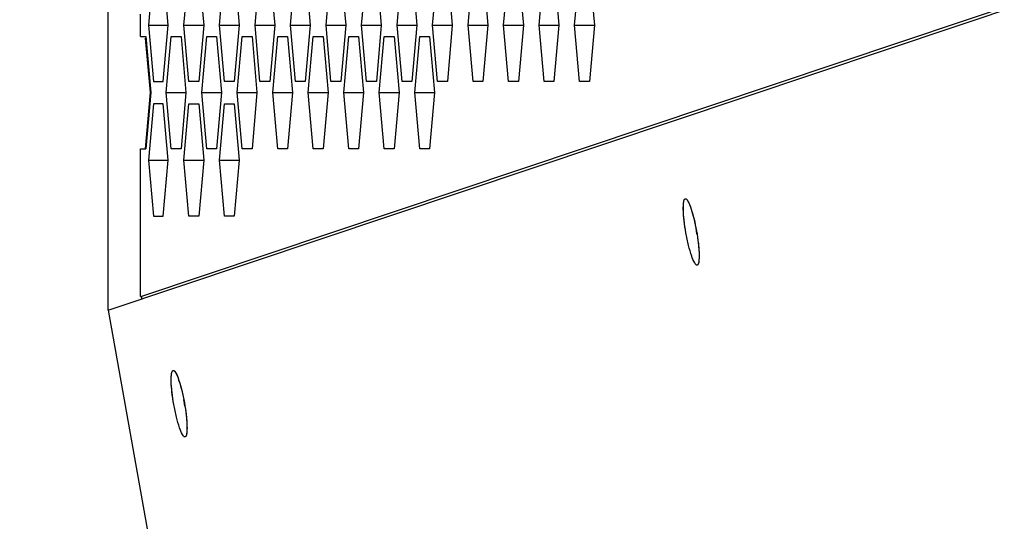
# Model space of a CAD drawing. Header units: millimetres. Extents: x 0 to 420, y 0 to 297.
# Tile 246 of 256: x 225.99 to 230.38, y 205.21 to 207.45. Entities that reach past the tile are written whole.
import ezdxf

# ---------------------------------------------------------------- set-up
doc = ezdxf.new("R2010")
doc.units = ezdxf.units.MM
doc.header["$LTSCALE"] = 23.1
doc.layers.get('0').update_dxf_attribs({"linetype": 'CONTINUOUS'})
doc.layers.add('DIM_PILOTEES', color=7, linetype='CONTINUOUS')
doc.styles.get("Standard").update_dxf_attribs({"font": 'txt', "width": 0.7})
doc.dimstyles.new('DIMSTYLE_1', dxfattribs={"dimtxt": 2.5, "dimasz": 3.5, "dimexe": 2, "dimexo": 0, "dimtad": 1, "dimdec": 0, "dimlfac": 10, "dimdsep": 46, "dimtxsty": 'Standard', "dimblk": '_FILLED', "dimblk1": '_FILLED', "dimblk2": '_FILLED', "dimcen": 0.09, "dimazin": 2, "dimtp": 1.2, "dimtm": 1.2, "dimtfac": 1, "dimtdec": 0, "dimtofl": 0, "dimtmove": 0, "dimatfit": 3, "dimldrblk": '_FILLED', "dimfxl": 0, "dimtolj": 1, "dimarcsym": 0})
doc.dimstyles.new('DIMSTYLE_2', dxfattribs={"dimtxt": 2.5, "dimasz": 3.5, "dimexe": 2, "dimexo": 0, "dimtad": 1, "dimdec": 0, "dimlfac": 10, "dimdsep": 46, "dimtxsty": 'Standard', "dimblk": '_FILLED', "dimblk1": '_FILLED', "dimblk2": '_FILLED', "dimcen": 0.09, "dimazin": 2, "dimtp": 0.5, "dimtm": 0.5, "dimtfac": 1, "dimtdec": 0, "dimtofl": 0, "dimtmove": 0, "dimatfit": 3, "dimldrblk": '_FILLED', "dimfxl": 0, "dimtolj": 1, "dimarcsym": 0})
doc.dimstyles.new('DIMSTYLE_4', dxfattribs={"dimtxt": 2.5, "dimasz": 3.5, "dimexe": 2, "dimexo": 0, "dimtad": 1, "dimdec": 0, "dimlfac": 10, "dimdsep": 46, "dimtxsty": 'Standard', "dimblk": '_FILLED', "dimblk1": '_FILLED', "dimblk2": '_FILLED', "dimcen": 0.09, "dimazin": 2, "dimtp": 0.8, "dimtm": 0.8, "dimtfac": 1, "dimtdec": 0, "dimtofl": 0, "dimtmove": 0, "dimatfit": 3, "dimldrblk": '_FILLED', "dimfxl": 0, "dimtolj": 1, "dimarcsym": 0})

# ---------------------------------------------------------------- blocks, each defined once
blk = doc.blocks.new('_FILLED')
at = {"color": 0, "linetype": 'ByBlock'}
blk.add_solid([(0, 0), (-1, 0.1429), (-1, -0.1429)], dxfattribs=at)
blk = doc.blocks.new('*D1')
at = {"layer": 'DIM_PILOTEES', "color": 2, "linetype": 'Continuous'}
for p, q in [((273.9153, 254.2086), (213.2201, 254.2086)), ((215.2201, 254.2086), (215.2201, 191.8279)), ((215.2201, 129.4471), (215.2201, 191.8279)), ((273.9407, 129.4471), (213.2201, 129.4471))]:
    blk.add_line(p, q, dxfattribs=at)
at = {"layer": 'DIM_PILOTEES', "color": 2, "linetype": 'Continuous', "xscale": 3.5, "yscale": 3.5, "zscale": 3.5}
for p, rotation in [((215.2201, 254.2086), 90), ((215.2201, 129.4471), 270)]:
    blk.add_blockref('_FILLED', p, dxfattribs=dict(at, rotation=rotation))
at = {"layer": 'DIM_PILOTEES', "color": 2, "linetype": 'Continuous', "insert": (212.0951, 191.6644), "char_height": 2.5, "width": 10.982143, "attachment_point": 2, "rotation": 90, "line_spacing_factor": 0.9}
blk.add_mtext('{\\ftxt;\\W0.0001;\\H0.0001;\\~}{\\ftxt;\\W2.9285714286;\\H2.5; }{\\ftxt;\\W0.0001;\\H0.0001;\\~}', dxfattribs=at)
blk = doc.blocks.new('*D2')
at = {"layer": 'DIM_PILOTEES', "color": 2, "linetype": 'Continuous'}
for p, q in [((226.3883, 206.1532), (226.3883, 267.8625)), ((243.2945, 226.4959), (243.2945, 267.8625)), ((226.3883, 265.8625), (218.8883, 265.8625)), ((218.8883, 265.8625), (234.8414, 265.8625)), ((250.7945, 265.8625), (234.8414, 265.8625)), ((243.2945, 265.8625), (250.7945, 265.8625))]:
    blk.add_line(p, q, dxfattribs=at)
at = {"layer": 'DIM_PILOTEES', "color": 2, "linetype": 'Continuous', "xscale": 3.5, "yscale": 3.5, "zscale": 3.5}
blk.add_blockref('_FILLED', (226.3883, 265.8625), dxfattribs=at)
at = {"layer": 'DIM_PILOTEES', "color": 2, "linetype": 'Continuous', "xscale": 3.5, "yscale": 3.5, "zscale": 3.5, "rotation": 180}
blk.add_blockref('_FILLED', (243.2945, 265.8625), dxfattribs=at)
at = {"layer": 'DIM_PILOTEES', "color": 2, "linetype": 'Continuous', "insert": (235.5503, 268.9875), "char_height": 2.5, "width": 8.035714, "attachment_point": 2, "line_spacing_factor": 0.9}
blk.add_mtext('{\\ftxt;\\W0.0001;\\H0.0001;\\~}{\\ftxt;\\W2.1428571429;\\H2.5; }{\\ftxt;\\W0.0001;\\H0.0001;\\~}', dxfattribs=at)
blk = doc.blocks.new('*D9')
at = {"layer": 'DIM_PILOTEES', "color": 2, "linetype": 'Continuous'}
for p, q in [((226.3883, 206.1532), (226.3883, 279.9641)), ((276.2211, 241.5579), (276.2211, 279.9641)), ((226.3883, 277.9641), (251.3047, 277.9641)), ((276.2211, 277.9641), (251.3047, 277.9641))]:
    blk.add_line(p, q, dxfattribs=at)
at = {"layer": 'DIM_PILOTEES', "color": 2, "linetype": 'Continuous', "xscale": 3.5, "yscale": 3.5, "zscale": 3.5, "rotation": 180}
blk.add_blockref('_FILLED', (226.3883, 277.9641), dxfattribs=at)
at = {"layer": 'DIM_PILOTEES', "color": 2, "linetype": 'Continuous', "xscale": 3.5, "yscale": 3.5, "zscale": 3.5}
blk.add_blockref('_FILLED', (276.2211, 277.9641), dxfattribs=at)
at = {"layer": 'DIM_PILOTEES', "color": 2, "linetype": 'Continuous', "insert": (253.158, 281.0891), "char_height": 2.5, "width": 8.839286, "attachment_point": 2, "line_spacing_factor": 0.9}
blk.add_mtext('{\\ftxt;\\W0.0001;\\H0.0001;\\~}{\\ftxt;\\W2.3571428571;\\H2.5; }{\\ftxt;\\W0.0001;\\H0.0001;\\~}', dxfattribs=at)

msp = doc.modelspace()

# ---------------------------------------------------------------- linework, layer by layer
at = {"color": 7, "linetype": 'Continuous'}
for p, q in [((226.3883, 206.1532), (231.3956, 207.8322)), ((226.5676, 207.422), (226.6554, 207.422)), ((226.7257, 207.422), (226.8135, 207.422)), ((226.8838, 207.422), (226.9716, 207.422)), ((227.0419, 207.422), (227.1297, 207.422)), ((227.2, 207.422), (227.2878, 207.422)), ((227.358, 207.422), (227.4459, 207.422)), ((227.5161, 207.422), (227.604, 207.422)), ((227.6742, 207.422), (227.7621, 207.422)), ((227.8323, 207.422), (227.9201, 207.422)), ((227.9904, 207.422), (228.0782, 207.422)), ((228.1485, 207.422), (228.2363, 207.422)), ((228.3066, 207.422), (228.3944, 207.422)), ((228.4647, 207.422), (228.5525, 207.422)), ((226.6466, 207.122), (226.7345, 207.122)), ((226.8047, 207.122), (226.8926, 207.122)), ((226.9628, 207.122), (227.0506, 207.122)), ((227.1209, 207.122), (227.2087, 207.122)), ((227.279, 207.122), (227.3668, 207.122)), ((227.4371, 207.122), (227.5249, 207.122)), ((227.5952, 207.122), (227.683, 207.122)), ((227.7533, 207.122), (227.8411, 207.122)), ((226.5676, 206.822), (226.6554, 206.822)), ((226.7257, 206.822), (226.8135, 206.822)), ((226.8838, 206.822), (226.9716, 206.822)), ((226.3883, 206.1532), (227.1719, 201.7474))]:
    msp.add_line(p, q, dxfattribs=at)
at = {"color": 3, "linetype": 'Continuous'}
for p, q in [((231.4262, 207.8553), (226.5369, 206.2145)), ((226.5895, 207.672), (226.5676, 207.422)), ((226.6554, 207.422), (226.6335, 207.672)), ((226.7257, 207.422), (226.7476, 207.672)), ((226.7916, 207.672), (226.8135, 207.422)), ((226.8838, 207.422), (226.9057, 207.672)), ((226.9496, 207.672), (226.9716, 207.422)), ((227.0419, 207.422), (227.0638, 207.672)), ((227.1077, 207.672), (227.1297, 207.422)), ((227.2, 207.422), (227.2219, 207.672)), ((227.2658, 207.672), (227.2878, 207.422)), ((227.358, 207.422), (227.38, 207.672)), ((227.4239, 207.672), (227.4459, 207.422)), ((227.5161, 207.422), (227.5381, 207.672)), ((227.582, 207.672), (227.604, 207.422)), ((227.6742, 207.422), (227.6962, 207.672)), ((227.7401, 207.672), (227.7621, 207.422)), ((227.8323, 207.422), (227.8543, 207.672)), ((227.8982, 207.672), (227.9201, 207.422)), ((227.9904, 207.422), (228.0124, 207.672)), ((228.0563, 207.672), (228.0782, 207.422)), ((228.1485, 207.422), (228.1705, 207.672)), ((228.2144, 207.672), (228.2363, 207.422)), ((228.3066, 207.422), (228.3286, 207.672)), ((228.3725, 207.672), (228.3944, 207.422)), ((228.4647, 207.422), (228.4866, 207.672)), ((228.5306, 207.672), (228.5525, 207.422)), ((226.5324, 207.372), (226.5324, 207.472)), ((226.5676, 207.422), (226.5895, 207.172)), ((226.6335, 207.172), (226.6554, 207.422)), ((226.7476, 207.172), (226.7257, 207.422)), ((226.8135, 207.422), (226.7916, 207.172)), ((226.9057, 207.172), (226.8838, 207.422)), ((226.9716, 207.422), (226.9496, 207.172)), ((227.0638, 207.172), (227.0419, 207.422)), ((227.1297, 207.422), (227.1077, 207.172)), ((227.2219, 207.172), (227.2, 207.422)), ((227.2878, 207.422), (227.2658, 207.172)), ((227.38, 207.172), (227.358, 207.422)), ((227.4459, 207.422), (227.4239, 207.172)), ((227.5381, 207.172), (227.5161, 207.422)), ((227.604, 207.422), (227.582, 207.172)), ((227.6962, 207.172), (227.6742, 207.422)), ((227.7621, 207.422), (227.7401, 207.172)), ((227.8543, 207.172), (227.8323, 207.422)), ((227.9201, 207.422), (227.8982, 207.172)), ((228.0124, 207.172), (227.9904, 207.422)), ((228.0782, 207.422), (228.0563, 207.172)), ((228.1705, 207.172), (228.1485, 207.422)), ((228.2363, 207.422), (228.2144, 207.172)), ((228.3286, 207.172), (228.3066, 207.422)), ((228.3944, 207.422), (228.3725, 207.172)), ((228.4866, 207.172), (228.4647, 207.422)), ((228.5525, 207.422), (228.5306, 207.172)), ((226.5324, 207.372), (226.5555, 207.372)), ((226.5764, 207.122), (226.555, 207.3651)), ((226.5555, 207.372), (226.5785, 207.122)), ((226.6466, 207.122), (226.6686, 207.372)), ((226.6686, 207.372), (226.7125, 207.372)), ((226.7125, 207.372), (226.7345, 207.122)), ((226.8047, 207.122), (226.8267, 207.372)), ((226.8267, 207.372), (226.8706, 207.372)), ((226.8706, 207.372), (226.8926, 207.122)), ((226.9628, 207.122), (226.9848, 207.372)), ((226.9848, 207.372), (227.0287, 207.372)), ((227.0287, 207.372), (227.0506, 207.122)), ((227.1209, 207.122), (227.1429, 207.372)), ((227.1429, 207.372), (227.1868, 207.372)), ((227.1868, 207.372), (227.2087, 207.122)), ((227.279, 207.122), (227.301, 207.372)), ((227.301, 207.372), (227.3449, 207.372)), ((227.3449, 207.372), (227.3668, 207.122)), ((227.4371, 207.122), (227.459, 207.372)), ((227.459, 207.372), (227.503, 207.372)), ((227.503, 207.372), (227.5249, 207.122)), ((227.5952, 207.122), (227.6171, 207.372)), ((227.6171, 207.372), (227.6611, 207.372)), ((227.6611, 207.372), (227.683, 207.122)), ((227.7533, 207.122), (227.7752, 207.372)), ((227.7752, 207.372), (227.8191, 207.372)), ((227.8191, 207.372), (227.8411, 207.122)), ((226.5895, 207.172), (226.6335, 207.172)), ((226.7916, 207.172), (226.7476, 207.172)), ((226.9496, 207.172), (226.9057, 207.172)), ((227.1077, 207.172), (227.0638, 207.172)), ((227.2658, 207.172), (227.2219, 207.172)), ((227.4239, 207.172), (227.38, 207.172)), ((227.582, 207.172), (227.5381, 207.172)), ((227.7401, 207.172), (227.6962, 207.172)), ((227.8982, 207.172), (227.8543, 207.172)), ((228.0563, 207.172), (228.0124, 207.172)), ((228.2144, 207.172), (228.1705, 207.172)), ((228.3725, 207.172), (228.3286, 207.172)), ((228.5306, 207.172), (228.4866, 207.172)), ((226.5544, 206.872), (226.5764, 207.122)), ((226.5785, 207.122), (226.5555, 206.872)), ((226.6686, 206.872), (226.6466, 207.122)), ((226.7345, 207.122), (226.7125, 206.872)), ((226.8267, 206.872), (226.8047, 207.122)), ((226.8926, 207.122), (226.8706, 206.872)), ((226.9848, 206.872), (226.9628, 207.122)), ((227.0506, 207.122), (227.0287, 206.872)), ((227.1429, 206.872), (227.1209, 207.122)), ((227.2087, 207.122), (227.1868, 206.872)), ((227.301, 206.872), (227.279, 207.122)), ((227.3668, 207.122), (227.3449, 206.872)), ((227.459, 206.872), (227.4371, 207.122)), ((227.5249, 207.122), (227.503, 206.872)), ((227.6171, 206.872), (227.5952, 207.122)), ((227.683, 207.122), (227.6611, 206.872)), ((227.7752, 206.872), (227.7533, 207.122)), ((227.8411, 207.122), (227.8191, 206.872)), ((226.5895, 207.072), (226.5676, 206.822)), ((226.6335, 207.072), (226.5895, 207.072)), ((226.6554, 206.822), (226.6335, 207.072)), ((226.7257, 206.822), (226.7476, 207.072)), ((226.7476, 207.072), (226.7916, 207.072)), ((226.7916, 207.072), (226.8135, 206.822)), ((226.8838, 206.822), (226.9057, 207.072)), ((226.9057, 207.072), (226.9496, 207.072)), ((226.9496, 207.072), (226.9716, 206.822)), ((226.5324, 206.2145), (226.5324, 206.872)), ((226.5324, 206.872), (226.5555, 206.872)), ((226.7125, 206.872), (226.6686, 206.872)), ((226.8706, 206.872), (226.8267, 206.872)), ((227.0287, 206.872), (226.9848, 206.872)), ((227.1868, 206.872), (227.1429, 206.872)), ((227.3449, 206.872), (227.301, 206.872)), ((227.503, 206.872), (227.459, 206.872)), ((227.6611, 206.872), (227.6171, 206.872)), ((227.8191, 206.872), (227.7752, 206.872)), ((226.5676, 206.822), (226.5895, 206.572)), ((226.6335, 206.572), (226.6554, 206.822)), ((226.7476, 206.572), (226.7257, 206.822)), ((226.8135, 206.822), (226.7916, 206.572)), ((226.9057, 206.572), (226.8838, 206.822)), ((226.9716, 206.822), (226.9496, 206.572)), ((226.5895, 206.572), (226.6335, 206.572)), ((226.7916, 206.572), (226.7476, 206.572)), ((226.9496, 206.572), (226.9057, 206.572)), ((226.5324, 206.2145), (226.5369, 206.2145))]:
    msp.add_line(p, q, dxfattribs=at)
at = {"color": 7, "linetype": 'Continuous'}
for centre, radius, start, end in [((228.0802, 206.3405), 0.9414, 10.0844, 11.0161), ((228.0812, 206.3406), 0.9404, 9.1528, 10.0851), ((225.8005, 205.5761), 0.9414, 10.0844, 11.0161), ((225.8015, 205.5762), 0.9404, 9.1528, 10.0851)]:
    msp.add_arc(centre, radius, start, end, dxfattribs=at)
at = {"color": 3, "linetype": 'Continuous'}
msp.add_arc((226.7012, 206.2144), 0.1642, 180.4759, 183.9106, dxfattribs=at)
at = {"color": 7, "linetype": 'Continuous'}
for points, knots in [([(228.9601, 206.498), (228.9567, 206.5168), (228.9515, 206.5512), (228.9479, 206.5994), (228.9483, 206.6278), (228.9525, 206.6484), (228.9572, 206.6493)], [0, 0, 0, 0, 0.372218, 0.689113, 0.905436, 1, 1, 1, 1]), ([(228.9551, 206.6482), (228.9554, 206.6485), (228.9561, 206.649), (228.9568, 206.6492), (228.9572, 206.6493)], [0, 0, 0, 0, 0.520731, 1, 1, 1, 1]), ([(228.9572, 206.6493), (228.962, 206.6502), (228.9731, 206.6321), (228.9833, 206.6054), (228.9967, 206.5586), (229.0037, 206.5242), (229.0071, 206.5053)], [0, 0, 0, 0, 0.094586, 0.311181, 0.628221, 1, 1, 1, 1]), ([(228.9572, 206.6493), (228.9616, 206.6501), (228.972, 206.6346), (228.9814, 206.6106), (228.9941, 206.5687), (229.0009, 206.5376), (229.0043, 206.5203)], [0, 0, 0, 0, 0.094457, 0.307248, 0.622176, 1, 1, 1, 1]), ([(228.9601, 206.498), (228.9569, 206.5156), (228.9521, 206.5487), (228.9479, 206.594), (228.9487, 206.6253), (228.9508, 206.6443), (228.9551, 206.6482)], [0, 0, 0, 0, 0.354717, 0.66296, 0.885712, 1, 1, 1, 1]), ([(229.0099, 206.354), (229.0051, 206.3531), (228.994, 206.3712), (228.9838, 206.3979), (228.9705, 206.4447), (228.9634, 206.4791), (228.9601, 206.498)], [0, 0, 0, 0, 0.094586, 0.311181, 0.628221, 1, 1, 1, 1]), ([(229.0071, 206.5053), (229.0104, 206.4865), (229.0156, 206.452), (229.0192, 206.4038), (229.0189, 206.3754), (229.0147, 206.3548), (229.0099, 206.354)], [0, 0, 0, 0, 0.372206, 0.689101, 0.905429, 1, 1, 1, 1]), ([(229.0096, 206.4902), (229.0122, 206.474), (229.0162, 206.4441), (229.0194, 206.4033), (229.0184, 206.3753), (229.016, 206.3585), (229.0121, 206.3551)], [0, 0, 0, 0, 0.359766, 0.666042, 0.885595, 1, 1, 1, 1]), ([(229.0121, 206.3551), (229.0118, 206.3548), (229.0111, 206.3543), (229.0103, 206.354), (229.0099, 206.354)], [0, 0, 0, 0, 0.520698, 1, 1, 1, 1]), ([(226.6804, 205.7336), (226.677, 205.7524), (226.6718, 205.7868), (226.6682, 205.835), (226.6686, 205.8634), (226.6727, 205.884), (226.6775, 205.8849)], [0, 0, 0, 0, 0.372218, 0.689113, 0.905436, 1, 1, 1, 1]), ([(226.6804, 205.7336), (226.6772, 205.7512), (226.6723, 205.7843), (226.6682, 205.8296), (226.6689, 205.8609), (226.6711, 205.8799), (226.6754, 205.8838)], [0, 0, 0, 0, 0.354717, 0.66296, 0.885712, 1, 1, 1, 1]), ([(226.6754, 205.8838), (226.6757, 205.8841), (226.6763, 205.8846), (226.6771, 205.8848), (226.6775, 205.8849)], [0, 0, 0, 0, 0.520731, 1, 1, 1, 1]), ([(226.6775, 205.8849), (226.6823, 205.8858), (226.6934, 205.8677), (226.7036, 205.841), (226.717, 205.7942), (226.724, 205.7598), (226.7274, 205.7409)], [0, 0, 0, 0, 0.094586, 0.311181, 0.628221, 1, 1, 1, 1]), ([(226.6775, 205.8849), (226.6819, 205.8857), (226.6923, 205.8702), (226.7017, 205.8462), (226.7144, 205.8043), (226.7212, 205.7732), (226.7246, 205.7559)], [0, 0, 0, 0, 0.094457, 0.307248, 0.622176, 1, 1, 1, 1]), ([(226.7302, 205.5896), (226.7254, 205.5887), (226.7143, 205.6068), (226.7041, 205.6335), (226.6908, 205.6803), (226.6837, 205.7147), (226.6804, 205.7336)], [0, 0, 0, 0, 0.094586, 0.311181, 0.628221, 1, 1, 1, 1]), ([(226.7274, 205.7409), (226.7307, 205.7221), (226.7359, 205.6876), (226.7395, 205.6394), (226.7392, 205.611), (226.735, 205.5904), (226.7302, 205.5896)], [0, 0, 0, 0, 0.372206, 0.689101, 0.905429, 1, 1, 1, 1]), ([(226.7299, 205.7258), (226.7325, 205.7096), (226.7365, 205.6797), (226.7397, 205.6389), (226.7386, 205.6109), (226.7363, 205.5941), (226.7324, 205.5907)], [0, 0, 0, 0, 0.359766, 0.666042, 0.885595, 1, 1, 1, 1]), ([(226.7324, 205.5907), (226.7321, 205.5904), (226.7314, 205.5899), (226.7306, 205.5896), (226.7302, 205.5896)], [0, 0, 0, 0, 0.520698, 1, 1, 1, 1])]:
    msp.add_open_spline(points, degree=3, knots=knots, dxfattribs=at)

# ---------------------------------------------------------------- dimensions: what is measured, and where the dimension line sits
at = {"layer": 'DIM_PILOTEES', "color": 2, "linetype": 'Continuous'}
for base, p1, p2, angle, text, dimstyle, picture, middle in [((226.3883, 277.9641), (276.2211, 241.5579), (226.3883, 206.1532), 180, '{\\ftxt;\\W0.0001;\\H0.0001;\\~}{\\ftxt;\\W2.3571428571;\\H2.5; }{\\ftxt;\\W0.0001;\\H0.0001;\\~}', 'DIMSTYLE_4', '*D9', (252.8009, 277.9641)), ((226.3883, 265.8625), (243.2945, 226.4959), (226.3883, 206.1532), 180, '{\\ftxt;\\W0.0001;\\H0.0001;\\~}{\\ftxt;\\W2.1428571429;\\H2.5; }{\\ftxt;\\W0.0001;\\H0.0001;\\~}', 'DIMSTYLE_2', '*D2', (235.1932, 265.8625)), ((215.2201, 254.2086), (273.9407, 129.4471), (273.9153, 254.2086), 90, '{\\ftxt;\\W0.0001;\\H0.0001;\\~}{\\ftxt;\\W2.9285714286;\\H2.5; }{\\ftxt;\\W0.0001;\\H0.0001;\\~}', 'DIMSTYLE_1', '*D1', (215.2201, 191.3072))]:
    dim = msp.add_linear_dim(base=base, p1=p1, p2=p2, angle=angle, text=text, dimstyle=dimstyle, dxfattribs=at)
    dim.commit()
    dim.dimension.update_dxf_attribs({"geometry": picture, "text_midpoint": middle, "dimtype": 160})

doc.saveas('drawing.dxf')
